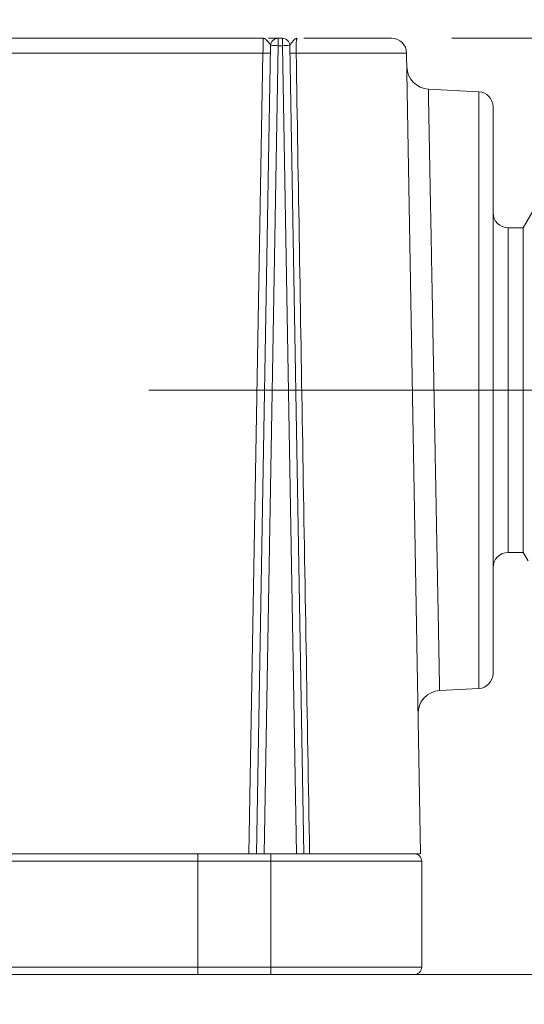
# Model space of a CAD drawing. Header units: millimetres. Extents: x 0 to 420, y 0 to 297.
# Tile 25 of 64: x 157 to 166, y 216 to 233. Entities that reach past the tile are written whole.
import ezdxf

# ---------------------------------------------------------------- set-up
doc = ezdxf.new("R2010")
doc.units = ezdxf.units.MM
doc.linetypes.add('CENTERX2', pattern=[20.32, 12.7, -2.54, 2.54, -2.54])
doc.styles.add('SLDTEXTSTYLE0', font='TXT', dxfattribs={"width": 0.75})
doc.dimstyles.new('SLDDIMSTYLE0', dxfattribs={"dimtxt": 3.5, "dimasz": 3.302, "dimexe": 0, "dimexo": 0.0625, "dimgap": 0.875, "dimtad": 2, "dimlfac": 2, "dimrnd": 1e-09, "dimzin": 4, "dimdsep": 46, "dimtxsty": 'SLDTEXTSTYLE0', "dimsah": 1, "dimcen": 0.09, "dimadec": 0, "dimazin": 1, "dimtfac": 1, "dimtofl": 0, "dimtmove": 0, "dimatfit": 3, "dimfxl": 1, "dimfrac": 2, "dimtolj": 1, "dimtzin": 12, "dimarcsym": 0})
doc.dimstyles.new('SLDDIMSTYLE1', dxfattribs={"dimtxt": 3.5, "dimasz": 3.302, "dimexe": 0, "dimexo": 0.0625, "dimgap": 0.875, "dimtad": 2, "dimdec": 6, "dimlfac": 2, "dimrnd": 1e-09, "dimzin": 12, "dimdsep": 46, "dimtxsty": 'SLDTEXTSTYLE0', "dimsah": 1, "dimcen": 0.09, "dimadec": 0, "dimazin": 3, "dimtfac": 1, "dimtofl": 0, "dimtmove": 0, "dimatfit": 3, "dimfxl": 1, "dimfrac": 2, "dimtolj": 1, "dimtzin": 12, "dimarcsym": 0})
doc.dimstyles.new('SLDDIMSTYLE5', dxfattribs={"dimtxt": 3.5, "dimasz": 3.302, "dimexe": 0, "dimexo": 0.0625, "dimgap": 0.875, "dimtad": 2, "dimlfac": 2, "dimrnd": 1e-09, "dimzin": 4, "dimdsep": 46, "dimtxsty": 'SLDTEXTSTYLE0', "dimsah": 1, "dimcen": 0.09, "dimadec": 0, "dimazin": 1, "dimtfac": 1, "dimtmove": 0, "dimatfit": 0, "dimfxl": 1, "dimfrac": 2, "dimtolj": 1, "dimtzin": 12, "dimarcsym": 0})
doc.dimstyles.new('SLDDIMSTYLE6', dxfattribs={"dimtxt": 3.5, "dimasz": 3.302, "dimexe": 0, "dimexo": 0.0625, "dimgap": 0.875, "dimtad": 2, "dimdec": 4, "dimlfac": 2, "dimzin": 12, "dimdsep": 46, "dimtxsty": 'SLDTEXTSTYLE0', "dimsah": 1, "dimcen": 0.09, "dimazin": 3, "dimtfac": 1, "dimtofl": 0, "dimtmove": 0, "dimatfit": 3, "dimfxl": 1, "dimfrac": 2, "dimtolj": 1, "dimtzin": 12, "dimarcsym": 0})
doc.dimstyles.new('SLDDIMSTYLE7', dxfattribs={"dimtxt": 3.5, "dimasz": 3.302, "dimexe": 0, "dimexo": 0.0625, "dimgap": 0.875, "dimtad": 2, "dimlfac": 2, "dimrnd": 1e-09, "dimzin": 12, "dimdsep": 46, "dimtxsty": 'SLDTEXTSTYLE0', "dimsah": 1, "dimcen": 0.09, "dimadec": 0, "dimazin": 3, "dimtfac": 1, "dimtofl": 0, "dimtmove": 0, "dimatfit": 3, "dimfxl": 1, "dimfrac": 2, "dimtolj": 1, "dimtzin": 12, "dimarcsym": 0})

# ---------------------------------------------------------------- blocks, each defined once
blk = doc.blocks.new('_D_9')
at = {"color": 7, "linetype": 'Continuous', "lineweight": 0}
for p, q in [((171.204, 223.028), (171.204, 197.789)), ((42.821, 215.915), (42.821, 197.789)), ((171.204, 198.789), (42.821, 198.789))]:
    blk.add_line(p, q, dxfattribs=at)
for points in [[(42.821, 198.789), (46.123, 198.281), (46.123, 199.297)], [(171.204, 198.789), (167.902, 199.297), (167.902, 198.281)]]:
    blk.add_solid(points, dxfattribs=at)
at = {"color": 7, "linetype": 'Continuous', "lineweight": 0, "insert": (100.742, 203.301), "char_height": 3.5, "attachment_point": 1, "style": 'SLDTEXTSTYLE0'}
blk.add_mtext('256.80', dxfattribs=at)
blk = doc.blocks.new('_D_10')
at = {"color": 7, "linetype": 'Continuous', "lineweight": 0}
for p, q in [((171.204, 223.028), (171.204, 205.397)), ((164.071, 215.915), (164.071, 205.397)), ((164.071, 206.397), (157.721, 206.397)), ((171.204, 206.397), (164.071, 206.397)), ((171.204, 206.397), (187.022, 206.397))]:
    blk.add_line(p, q, dxfattribs=at)
for points in [[(164.071, 206.397), (160.769, 206.905), (160.769, 205.889)], [(171.204, 206.397), (174.506, 205.889), (174.506, 206.905)]]:
    blk.add_solid(points, dxfattribs=at)
at = {"color": 7, "linetype": 'Continuous', "lineweight": 0, "insert": (175.385, 210.909), "char_height": 3.5, "attachment_point": 1, "style": 'SLDTEXTSTYLE0'}
blk.add_mtext('14.30', dxfattribs=at)
blk = doc.blocks.new('_D_11')
at = {"color": 7, "linetype": 'Continuous', "lineweight": 0}
for start, end in [(50, 80.7317), (360, 50), (329.2683, 360)]:
    blk.add_arc((137.991, 218.79), 11.464, start, end, dxfattribs=at)
for points in [[(145.36, 227.572), (142.828, 229.751), (142.29, 228.889)], [(149.455, 218.79), (148.49, 215.591), (149.497, 215.449)]]:
    blk.add_solid(points, dxfattribs=at)
at = {"color": 7, "linetype": 'Continuous', "lineweight": 0, "insert": (151.129, 228.537), "char_height": 3.5, "attachment_point": 1, "rotation": 294.1496, "style": 'SLDTEXTSTYLE0'}
blk.add_mtext('50°', dxfattribs=at)
blk = doc.blocks.new('_D_13')
at = {"color": 7, "linetype": 'Continuous', "lineweight": 0}
for p, q in [((184.759, 226.465), (184.759, 244.919)), ((174.204, 226.465), (185.759, 226.465)), ((184.759, 226.465), (184.759, 216.79)), ((164.946, 216.79), (185.759, 216.79))]:
    blk.add_line(p, q, dxfattribs=at)
for points in [[(184.759, 226.465), (184.251, 223.163), (185.267, 223.163)], [(184.759, 216.79), (185.267, 220.092), (184.251, 220.092)]]:
    blk.add_solid(points, dxfattribs=at)
at = {"color": 7, "linetype": 'Continuous', "lineweight": 0, "insert": (180.248, 233.282), "char_height": 3.5, "attachment_point": 1, "rotation": 90, "style": 'SLDTEXTSTYLE0'}
blk.add_mtext('19.35', dxfattribs=at)
blk = doc.blocks.new('_D_15')
at = {"color": 7, "linetype": 'Continuous', "lineweight": 0}
for p, q in [((193.204, 232.29), (193.204, 241.686)), ((164.572, 232.29), (194.204, 232.29)), ((193.204, 216.79), (193.204, 232.29)), ((162.571, 216.79), (194.204, 216.79))]:
    blk.add_line(p, q, dxfattribs=at)
for points in [[(193.204, 232.29), (192.696, 228.988), (193.712, 228.988)], [(193.204, 216.79), (193.712, 220.092), (192.696, 220.092)]]:
    blk.add_solid(points, dxfattribs=at)
at = {"color": 7, "linetype": 'Continuous', "lineweight": 0, "insert": (188.692, 236.514), "char_height": 3.5, "attachment_point": 1, "rotation": 90, "style": 'SLDTEXTSTYLE0'}
blk.add_mtext('31', dxfattribs=at)

msp = doc.modelspace()

# ---------------------------------------------------------------- linework, layer by layer
at = {"color": 7, "linetype": 'Continuous', "lineweight": 15}
for p, q in [((161.44816023, 232.29007918), (149.90192097, 232.29007918)), ((161.69383567, 232.29007918), (161.69383567, 232.16725636)), ((161.69383567, 232.29007918), (161.76267903, 232.29007918)), ((161.76267903, 232.16725636), (161.76267903, 232.29007918)), ((161.33535844, 218.79008162), (161.56885218, 232.16725636)), ((161.46033447, 218.79008162), (161.69383567, 232.16725636)), ((161.56626683, 232.17779148), (161.57129597, 232.18974966)), ((161.76267903, 232.16725636), (161.69383567, 232.16725636)), ((161.76267903, 232.16725636), (161.99617278, 218.79008162)), ((161.88521873, 232.18974966), (161.89022552, 232.17776912)), ((161.88765507, 232.16725636), (162.12115627, 218.79008162)), ((149.90192097, 232.04444098), (161.44173037, 232.04444098)), ((161.44173037, 232.04444098), (161.21037495, 218.79008162)), ((163.82219088, 232.04444098), (161.99144166, 232.04444098)), ((164.0535463, 218.79008162), (163.82219088, 232.04444098)), ((165.0166307, 231.40412319), (164.18149512, 231.4478879)), ((165.0166307, 221.52603167), (165.0166307, 231.40412319)), ((165.93396854, 229.46507978), (165.75354528, 229.15258008)), ((165.75354528, 229.15258008), (165.50354105, 229.15258008)), ((165.75354528, 229.15258008), (165.75354528, 223.77757478)), ((165.50354105, 223.77757478), (165.75354528, 223.77757478)), ((165.75354528, 223.77757478), (165.83373588, 223.6386885)), ((164.36834824, 221.49205703), (165.0166307, 221.52603167)), ((147.87225615, 218.79008162), (161.21037495, 218.79008162)), ((160.36193263, 218.79008162), (160.36193263, 218.66507578)), ((161.33535844, 218.79008162), (161.21037495, 218.79008162)), ((161.33535844, 218.79008162), (161.46033447, 218.79008162)), ((161.46033447, 218.79008162), (161.99617278, 218.79008162)), ((161.57099795, 218.79008162), (161.57099795, 218.66507578)), ((161.99617278, 218.79008162), (162.12115627, 218.79008162)), ((162.21377444, 218.79008162), (164.0535463, 218.79008162)), ((147.92045396, 218.66507578), (160.36193263, 218.66507578)), ((160.36193263, 216.91507596), (160.36193263, 218.66507578)), ((160.36193263, 218.66507578), (161.57099795, 218.66507578)), ((161.57099795, 218.66507578), (164.07099556, 218.66507578)), ((161.57099795, 218.66507578), (161.57099795, 216.91507596)), ((164.07099556, 216.91507596), (164.07099556, 218.66507578)), ((160.36193263, 216.91507596), (147.92045396, 216.91507596)), ((160.36193263, 216.91507596), (160.36193263, 216.79007757)), ((161.57099795, 216.91507596), (160.36193263, 216.91507596)), ((160.36193263, 216.79007757), (161.57099795, 216.79007757)), ((161.57099795, 216.91507596), (161.57099795, 216.79007757)), ((161.57099795, 216.91507596), (164.07099556, 216.91507596))]:
    msp.add_line(p, q, dxfattribs=at)
at = {"color": 8, "linetype": 'Continuous', "lineweight": 15}
for p, q in [((165.50354105, 229.15258008), (165.50354105, 226.46508116)), ((165.50354105, 226.46508116), (165.50354105, 223.77757478))]:
    msp.add_line(p, q, dxfattribs=at)
at = {"color": 7, "linetype": 'CENTERX2', "lineweight": 0}
msp.add_line((159.55354404, 226.46507838), (173.20354404, 226.46507838), dxfattribs=at)
at = {"color": 7, "linetype": 'Continuous', "lineweight": 15}
for centre, radius, start, end in [((161.69383626, 232.16507838), 0.125, 90, 179), ((161.76267535, 232.16507838), 0.125, 1, 90), ((163.57222635, 232.04007838), 0.25, 1, 90), ((161.63134393, 230.38373015), 1.78462068, 87.993273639, 92.006726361), ((161.82516705, 230.38408253), 1.78426838, 87.992996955, 92.007003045), ((161.50422212, 233.83287189), 1.78952237, 267.998772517, 272.001227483), ((161.94062125, 233.67298084), 1.62933262, 268.212601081, 271.787398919), ((164.20112154, 231.82237725), 0.375, 181, 267), ((165.00354404, 231.15446635), 0.25, 0, 87), ((165.50354404, 229.40257838), 0.25, 180.00000357, 270), ((165.50354404, 223.52757838), 0.25, 90, 179.99999643), ((165.00354404, 221.77569042), 0.25, 273, 0), ((164.38797461, 221.11757207), 0.375, 93, 181), ((163.94599911, 218.66507838), 0.125, 0, 90), ((163.94599911, 216.91507838), 0.125, 270, 0)]:
    msp.add_arc(centre, radius, start, end, dxfattribs=at)
for points, knots in [([(161.44173054, 232.04444148), (161.44202866, 232.05595531), (161.44261586, 232.07863309), (161.44343481, 232.11139326), (161.44419069, 232.14190535), (161.44488035, 232.16979027), (161.4455046, 232.19479373), (161.44606323, 232.21676482), (161.44655632, 232.2356472), (161.44698383, 232.2514649), (161.44734583, 232.2643113), (161.44764216, 232.27432927), (161.44787341, 232.28172269), (161.4480376, 232.28666159), (161.44814167, 232.28956304), (161.4481553, 232.28990943), (161.44816195, 232.29007838)], [0, 0, 0, 0, 0.0890155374, 0.1753261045, 0.258931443, 0.3398313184, 0.4180255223, 0.4935138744, 0.5662962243, 0.6363724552, 0.7037424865, 0.7684062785, 0.8303638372, 0.8896152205, 0.9461605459, 1, 1, 1, 1]), ([(161.44816195, 232.29007838), (161.46349335, 232.29007838), (161.47850801, 232.28094512), (161.50666764, 232.25544804), (161.51975341, 232.23996184), (161.55401547, 232.19865002), (161.56907023, 232.17957316), (161.5688553, 232.16725993)], [0, 0, 0, 0, 0.25, 0.25, 0.5, 0.5, 1, 1, 1, 1]), ([(161.5325455, 232.29007918), (161.56221874, 232.29007918), (161.62176608, 232.29007918), (161.67999035, 232.29007918), (161.68922543, 232.29007918), (161.69383567, 232.29007918)], [0, 0, 0, 0, 0.3321864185, 0.6666213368, 1, 1, 1, 1]), ([(161.88765631, 232.16725993), (161.88754815, 232.17345612), (161.89119508, 232.18112898), (161.90462634, 232.20123768), (161.91427146, 232.21365786), (161.93724387, 232.2418023), (161.95036505, 232.25740489), (161.97839856, 232.28197282), (161.99327979, 232.29007836), (162.00834966, 232.29007838)], [0, 0, 0, 0, 0.25, 0.25, 0.5, 0.5, 0.75, 0.75, 1, 1, 1, 1]), ([(162.00834966, 232.29007838), (162.00716499, 232.28964694), (162.00482634, 232.28879524), (162.00178407, 232.28200736), (161.99909803, 232.2716072), (161.99678872, 232.25763094), (161.99484955, 232.24062373), (161.99270615, 232.21336256), (161.99099426, 232.17099545), (161.99029952, 232.11018547), (161.99105963, 232.06633722), (161.99143919, 232.04444148)], [0, 0, 0, 0, 0.08922292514, 0.17613338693, 0.2607337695, 0.34303579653, 0.42306253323, 0.50084999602, 0.66817647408, 0.83430303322, 1, 1, 1, 1]), ([(163.5722239, 232.29007918), (163.55138803, 232.29007918), (163.50846976, 232.29007918), (163.16073666, 232.29007918), (162.68013101, 232.29007918), (162.28936785, 232.29007918), (162.11930108, 232.29007918)], [0, 0, 0, 0, 0.2540416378, 0.52328156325, 0.7925240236, 1, 1, 1, 1]), ([(161.99143919, 232.04444148), (162.02750186, 229.88842674), (162.1014014, 225.47032637), (162.17572362, 221.052185), (162.21377691, 218.79007838)], [0, 0, 0, 0, 0.4879958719, 1, 1, 1, 1]), ([(164.18149556, 231.44789117), (164.18150558, 231.44738885), (164.18152567, 231.44638167), (164.18168722, 231.43820682), (164.1819448, 231.42507079), (164.18230797, 231.40642833), (164.18277417, 231.38234956), (164.18334409, 231.35274614), (164.18401753, 231.31758058), (164.18479455, 231.27681005), (164.18567513, 231.2304019), (164.18665928, 231.1783298), (164.187747, 231.1205751), (164.18893829, 231.05712679), (164.19023314, 230.98798181), (164.19163156, 230.91314532), (164.19313355, 230.83263087), (164.19473911, 230.74646066), (164.19644823, 230.65466575), (164.19826093, 230.55728626), (164.20017717, 230.45437157), (164.20219706, 230.3459805), (164.2043202, 230.23218144), (164.20654814, 230.11305268), (164.20883667, 229.99072979), (164.21124253, 229.86341286), (164.21381262, 229.72895879), (164.21662205, 229.58255276), (164.21967256, 229.42368913), (164.22296367, 229.25190468), (164.22649557, 229.06679099), (164.23026823, 228.86800822), (164.23428168, 228.65529973), (164.23853594, 228.42850761), (164.24303102, 228.18758887), (164.24776692, 227.93263235), (164.25274371, 227.66387609), (164.25796112, 227.3817247), (164.26342034, 227.08676756), (164.26911665, 226.77979359), (164.27302357, 226.5710708), (164.27500756, 226.46507838)], [0, 0, 0, 0, 0.0205964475, 0.0412968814, 0.0621012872, 0.0830096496, 0.1040219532, 0.1251381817, 0.1463583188, 0.1676823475, 0.1891102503, 0.2106420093, 0.2322776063, 0.2540170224, 0.2758602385, 0.2978072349, 0.3198579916, 0.3420124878, 0.3642707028, 0.3866326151, 0.4090982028, 0.4316674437, 0.4543403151, 0.4771167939, 0.4999968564, 0.5218502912, 0.5449574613, 0.5693182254, 0.5949324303, 0.6217999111, 0.6499204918, 0.6792939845, 0.7099201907, 0.7417989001, 0.7749298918, 0.8093129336, 0.8449477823, 0.8818341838, 0.919971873, 0.9593605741, 1, 1, 1, 1]), ([(165.25354404, 221.77569042), (165.25354404, 221.77569042), (165.25354404, 222.2697744), (165.25354404, 224.0285863), (165.25354404, 225.22141056), (165.25354404, 227.7087462), (165.25354404, 228.90157047), (165.25354404, 230.66038236), (165.25354404, 231.15446635), (165.25354404, 231.15446635)], [0, 0, 0, 0, 0.25, 0.25, 0.5, 0.5, 0.75, 0.75, 1, 1, 1, 1]), ([(164.27500756, 226.46507838), (164.27603716, 226.41014523), (164.2780802, 226.30114103), (164.28110127, 226.13911072), (164.28405963, 225.98000689), (164.28695397, 225.8239728), (164.28978464, 225.67113538), (164.29255155, 225.52160664), (164.29525471, 225.37548394), (164.29789413, 225.23285075), (164.30046981, 225.0937772), (164.30298174, 224.9583207), (164.30542993, 224.8265266), (164.30781437, 224.6984288), (164.31013507, 224.5740504), (164.31239203, 224.45340431), (164.31458525, 224.33649386), (164.31671472, 224.22331345), (164.31878046, 224.11384913), (164.32078245, 224.0080792), (164.3227207, 223.90597482), (164.32459522, 223.80750051), (164.32640599, 223.71261478), (164.32815303, 223.62127063), (164.32983633, 223.53341608), (164.33145589, 223.44899467), (164.33301172, 223.36794596), (164.33450382, 223.290206), (164.33593217, 223.21570777), (164.33729684, 223.14438157), (164.33859763, 223.07615573), (164.3398352, 223.01095585), (164.34215772, 222.8876052), (164.34542461, 222.71283624), (164.34941364, 222.49902235), (164.35302138, 222.30523851), (164.35624995, 222.13188662), (164.35909881, 221.97922895), (164.36156804, 221.84741576), (164.36365781, 221.73647023), (164.36536742, 221.64635362), (164.36669948, 221.57675813), (164.36764434, 221.52789763), (164.36823756, 221.49762901), (164.36831172, 221.4939092), (164.36834863, 221.49205815)], [0, 0, 0, 0, 0.0210924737, 0.0418539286, 0.0622843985, 0.0823839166, 0.1021525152, 0.1215902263, 0.140697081, 0.1594731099, 0.177918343, 0.1960328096, 0.2138165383, 0.2312695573, 0.248391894, 0.2651835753, 0.2816446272, 0.2977750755, 0.313574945, 0.3290442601, 0.3441830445, 0.3589913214, 0.3734691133, 0.387616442, 0.401433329, 0.4149197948, 0.4280758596, 0.440901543, 0.4533968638, 0.4655618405, 0.4773964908, 0.4889008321, 0.5000748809, 0.5438255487, 0.5871953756, 0.6301846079, 0.6727934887, 0.7150222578, 0.756871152, 0.7983404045, 0.8394302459, 0.8801409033, 0.9204726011, 0.9604255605, 1, 1, 1, 1]), ([(164.03594803, 221.24680626), (164.05009783, 221.28190935), (164.06812005, 221.32661918), (164.10385569, 221.36131683), (164.11153417, 221.36877227)], [0, 0, 0, 0, 0.7851311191, 1, 1, 1, 1]), ([(147.81677521, 218.79007838), (147.86955095, 218.79007838), (147.97500355, 218.79007838), (148.13843211, 218.79007838), (148.30549282, 218.79007838), (148.4765735, 218.79007838), (148.6515704, 218.79007838), (148.83051121, 218.79007838), (149.01338844, 218.79007838), (149.20020403, 218.79007838), (149.39095727, 218.79007838), (149.58564864, 218.79007838), (149.78427653, 218.79007838), (149.98684638, 218.79007838), (150.35308721, 218.79007838), (150.89885172, 218.79007838), (151.64855778, 218.79007838), (152.43378523, 218.79007838), (153.25180497, 218.79007838), (154.0974068, 218.79007838), (154.96507524, 218.79007838), (155.85126718, 218.79007838), (156.74782416, 218.79007838), (157.65339035, 218.79007838), (158.40927452, 218.79007838), (159.01306278, 218.79007838), (159.46195007, 218.79007838), (159.91166522, 218.79007838), (160.21179715, 218.79007838), (160.36193534, 218.79007838)], [0, 0, 0, 0, 0.0190114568, 0.0379873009, 0.0569339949, 0.0758580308, 0.0947659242, 0.1136642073, 0.1325594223, 0.1514581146, 0.170366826, 0.1892920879, 0.2082404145, 0.2272182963, 0.2462321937, 0.3094232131, 0.3726315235, 0.4363128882, 0.5000116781, 0.5636930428, 0.6273918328, 0.6905828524, 0.7537911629, 0.8160233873, 0.8782734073, 0.9087151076, 0.939132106, 0.9695514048, 1, 1, 1, 1]), ([(162.21377691, 218.79007838), (162.18729734, 218.79007838), (162.16368457, 218.79007838), (162.13033162, 218.79007838), (162.12115588, 218.79007838), (162.12115588, 218.79007838)], [0, 0, 0, 0, 0.5, 0.5, 1, 1, 1, 1]), ([(162.21377444, 218.79008162), (162.29195934, 218.79008162), (162.52911842, 218.79008162), (162.88053832, 218.79008162), (163.26327253, 218.79008162), (163.56919345, 218.79008162), (163.86553019, 218.79008162), (163.91429628, 218.79008162), (163.94599717, 218.79008162)], [0, 0, 0, 0, 0.0769430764, 0.2333922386, 0.3931604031, 0.5529285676, 0.7093766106, 1, 1, 1, 1])]:
    msp.add_open_spline(points, degree=3, knots=knots, dxfattribs=at)
for points in [[(147.81677521, 216.79007838), (150.62733438, 216.79007838), (155.33056941, 216.79007838), (160.36193534, 216.79007838)], [(161.57099911, 216.79007838), (162.88179726, 216.79007838), (163.94599911, 216.79007838), (163.94599911, 216.79007838)]]:
    msp.add_open_spline(points, degree=3, dxfattribs=at)

# ---------------------------------------------------------------- dimensions: what is measured, and where the dimension line sits
at = {"color": 7, "linetype": 'Continuous', "lineweight": 0}
for base, p1, p2, dimstyle, picture, middle in [((184.75929803, 216.79007838), (173.20354404, 226.46507838), (163.94599911, 216.79007838), 'SLDDIMSTYLE7', '_D_13', (184.75929803, 239.10027827)), ((193.20354414, 232.29007838), (161.57099911, 216.79007838), (163.57222635, 232.29007838), 'SLDDIMSTYLE1', '_D_15', (193.20354414, 239.10027827))]:
    dim = msp.add_linear_dim(base=base, p1=p1, p2=p2, angle=90, dimstyle=dimstyle, dxfattribs=at)
    dim.commit()
    dim.dimension.update_dxf_attribs({"geometry": picture, "text_midpoint": middle, "dimtype": 160})
dim = msp.add_angular_dim_2l(base=(148.38093429, 223.63489355), line1=((46.30060302, 218.79007838), (164.05354404, 218.79007838)), line2=((141.30271432, 222.73659387), (148.94436867, 231.84356289)), dimstyle='SLDDIMSTYLE6', dxfattribs=at)
dim.commit()
dim.dimension.update_dxf_attribs({"geometry": '_D_11', "text_midpoint": (148.45169466, 223.48015976), "dimtype": 162})
for base, p2, dimstyle, picture, middle in [((42.82099911, 198.7893534), (42.82099911, 216.91507838), 'SLDDIMSTYLE0', '_D_9', (107.85429325, 198.7893534)), ((164.07099911, 206.39726501), (164.07099911, 216.91507838), 'SLDDIMSTYLE5', '_D_10', (181.20354414, 206.39726501))]:
    dim = msp.add_linear_dim(base=base, p1=(171.20354404, 224.02757838), p2=p2, dimstyle=dimstyle, dxfattribs=at)
    dim.commit()
    dim.dimension.update_dxf_attribs({"geometry": picture, "text_midpoint": middle, "dimtype": 160})

doc.saveas('drawing.dxf')
